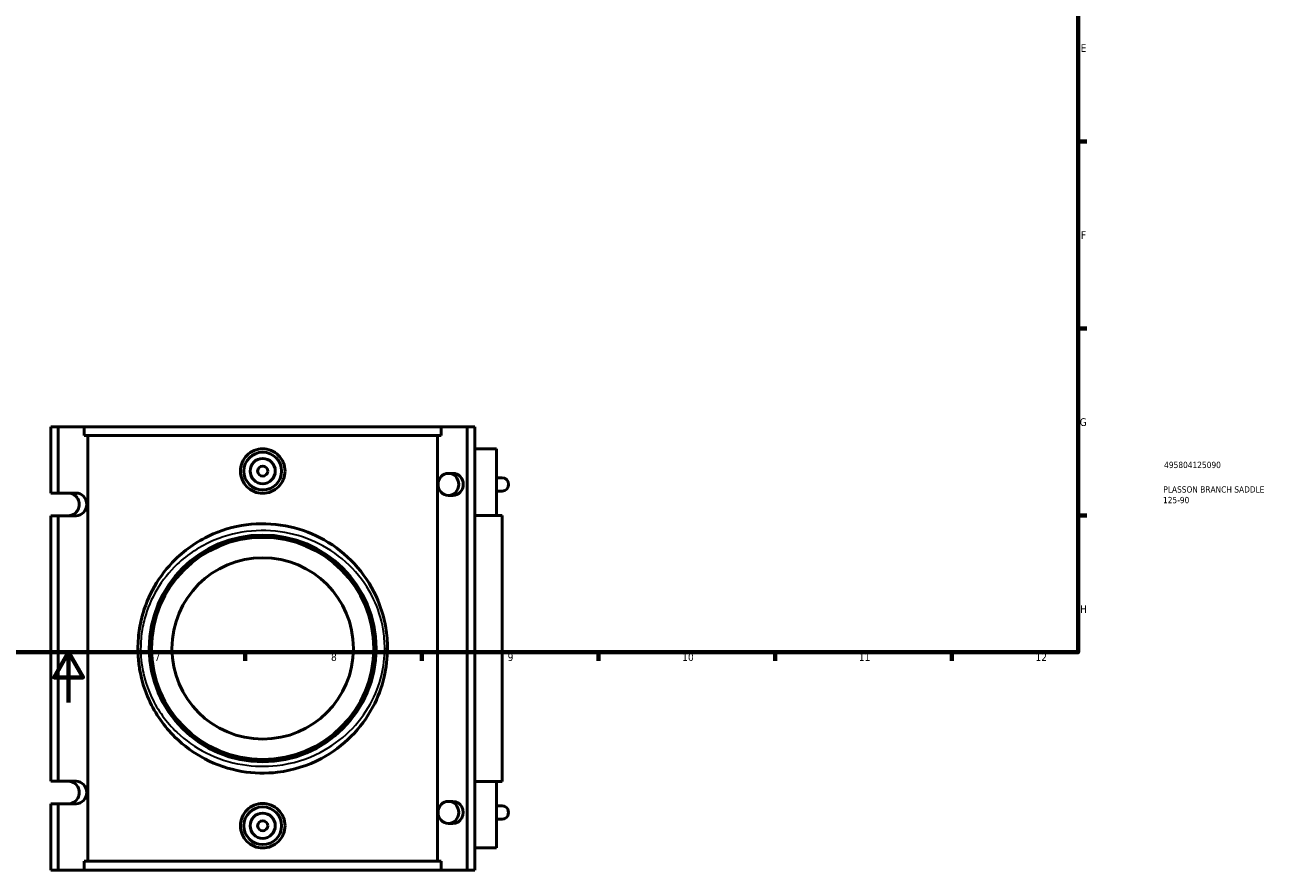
# Model space of a CAD drawing. Header units: millimetres. Extents: x -15 to 1124, y -66 to 1116.
# Tile 2 of 4: x 403 to 898, y -66 to 269. Entities that reach past the tile are written whole.
import ezdxf

# ---------------------------------------------------------------- set-up
doc = ezdxf.new("R2010")
doc.units = ezdxf.units.MM
for name, color, linetype, lineweight in [('Border (ANSI)', 7, 'Continuous', 70), ('Title (ISO)', 7, 'Continuous', 50), ('Visible (ANSI)', 7, 'Continuous', 50), ('Visible Narrow (ANSI)', 7, 'Continuous', 35)]:
    doc.layers.add(name, color=color, linetype=linetype, lineweight=lineweight)
doc.styles.add('Note Text (ANSI)', font='tahoma.ttf')
doc.styles.add('Note Text (ISO)', font='tahoma.ttf')

# ---------------------------------------------------------------- blocks, each defined once
blk = doc.blocks.new('Borders Default Border')
at = {"layer": 'Border (ANSI)'}
for p, q in [((821, 222.75), (824.45, 222.75)), ((821, 148.5), (824.45, 148.5)), ((821, 74.25), (824.45, 74.25)), ((490.58, 20), (490.58, 16.55)), ((560.67, 20), (560.67, 16.55)), ((630.75, 20), (630.75, 16.55)), ((700.83, 20), (700.83, 16.55)), ((770.92, 20), (770.92, 16.55))]:
    blk.add_line(p, q, dxfattribs=at)
at = {"layer": 'Border (ANSI)', "flags": 128}
for points in [[(20, 20), (20, 574), (821, 574), (821, 20), (20, 20)], [(420.5, 0), (420.5, 20), (414.73, 10), (426.27, 10), (420.5, 20)]]:
    blk.add_lwpolyline(points, dxfattribs=at)
at = {"layer": 'Border (ANSI)', "attachment_point": 7, "style": 'Note Text (ANSI)'}
for s, insert, char_height in [('E', (822.05, 258.35), 3.05), ('F', (822.14, 184.1), 3.05), ('G', (821.66, 109.79), 3.05), ('H', (821.81, 35.6), 3.05), ('7', (454.6, 16.55), 3.05), ('8', (524.63, 16.48), 3.05), ('9', (594.7, 16.49), 3.05), ('10', (663.96, 16.49), 3.048), ('11', (734.04, 16.55), 3.048), ('12', (804.13, 16.55), 3.048)]:
    blk.add_mtext(s, dxfattribs=dict(at, insert=insert, char_height=char_height))
blk = doc.blocks.new('Title Blocks ISO')
at = {"layer": 'Title (ISO)', "color": 232, "true_color": 0xca0064, "style": 'Note Text (ISO)'}
for tag, p in [('PART_NUMBER_001', (34.16, 73.13)), ('DESCRIPTION_001', (33.84, 63.4)), ('DESCRIPTION_002', (33.71, 59.18))]:
    blk.add_attdef(tag, p, '', height=2.5, dxfattribs=at)

msp = doc.modelspace()

# ---------------------------------------------------------------- linework, layer by layer
at = {"layer": 'Visible (ANSI)'}
for p, q in [((413.422, 109.529), (413.422, 83.229)), ((413.422, 109.529), (416.414, 109.529)), ((416.414, 109.529), (416.414, 83.229)), ((416.414, 109.529), (426.691, 109.529)), ((426.691, 109.529), (426.691, 106.009)), ((426.691, 109.529), (568.358, 109.529)), ((578.634, 109.529), (568.358, 109.529)), ((568.358, 106.009), (568.358, 109.529)), ((581.627, 109.529), (578.634, 109.529)), ((578.634, 109.529), (578.634, -66.471)), ((581.627, 109.529), (581.627, -66.471)), ((568.358, 106.009), (426.691, 106.009)), ((428.156, 106.009), (428.156, -62.951)), ((566.892, -62.951), (566.892, 106.009)), ((590.274, 100.729), (581.627, 100.729)), ((590.274, 100.729), (590.274, 74.329)), ((571.2, 91.024), (572.996, 91.024)), ((590.274, 89.274), (592.577, 89.274)), ((413.422, 83.229), (416.414, 83.229)), ((416.414, 83.229), (423.462, 83.229)), ((571.2, 82.274), (572.996, 82.274)), ((590.274, 84.024), (592.577, 84.024)), ((413.422, 74.229), (413.422, -31.171)), ((416.414, 74.229), (413.422, 74.229)), ((416.414, 74.229), (416.414, -31.171)), ((423.462, 74.229), (416.414, 74.229)), ((421.356, 74.329), (420.945, 74.329)), ((420.945, 74.329), (420.945, 74.257)), ((592.524, 74.329), (581.627, 74.329)), ((592.524, 74.329), (592.524, -31.271)), ((413.422, -31.171), (416.414, -31.171)), ((416.414, -31.171), (423.462, -31.171)), ((420.945, -31.2), (420.945, -31.271)), ((420.945, -31.271), (421.356, -31.271)), ((581.627, -31.271), (592.524, -31.271)), ((590.274, -31.271), (590.274, -57.671)), ((572.996, -39.216), (571.2, -39.216)), ((413.422, -40.171), (413.422, -66.471)), ((416.414, -40.171), (413.422, -40.171)), ((416.414, -40.171), (416.414, -66.471)), ((423.462, -40.171), (416.414, -40.171)), ((592.577, -40.966), (590.274, -40.966)), ((572.996, -47.966), (571.2, -47.966)), ((592.577, -46.216), (590.274, -46.216)), ((581.627, -57.671), (590.274, -57.671)), ((568.358, -62.951), (426.691, -62.951)), ((426.691, -62.951), (426.691, -66.471)), ((568.358, -66.471), (568.358, -62.951)), ((413.422, -66.471), (416.414, -66.471)), ((416.414, -66.471), (426.691, -66.471)), ((426.691, -66.471), (568.358, -66.471)), ((578.634, -66.471), (568.358, -66.471)), ((581.627, -66.471), (578.634, -66.471))]:
    msp.add_line(p, q, dxfattribs=at)
for centre, radius in [((497.524, 91.929), 7.5), ((497.524, 91.929), 5), ((497.524, 91.929), 2), ((497.524, 21.529), 45), ((497.524, 21.529), 44.1), ((497.524, 21.529), 36), ((497.524, -48.871), 7.5), ((497.524, -48.871), 5), ((497.524, -48.871), 2)]:
    msp.add_circle(centre, radius, dxfattribs=at)
for centre in [(571.2, 86.649), (571.2, -43.591)]:
    msp.add_ellipse(centre, major_axis=(0, -4.375), ratio=0.9396926, dxfattribs=at)
for centre, major_axis, start_param, end_param in [((572.996, 86.649), (0, 4.375), 3.1415927, 6.2831853), ((592.577, 86.649), (0, 2.625), 3.1415927, 6.2831853), ((420.469, 78.729), (0, -4.5), 0, 3.1415927), ((423.462, 78.729), (0, 4.5), 3.1415927, 6.2831853), ((420.469, -35.671), (0, -4.5), 0, 3.1415927), ((423.462, -35.671), (0, 4.5), 3.1415927, 6.2831853), ((572.996, -43.591), (0, -4.375), 0, 3.1415927), ((592.577, -43.591), (0, -2.625), 0, 3.1415927)]:
    msp.add_ellipse(centre, major_axis=major_axis, ratio=0.9396926, start_param=start_param, end_param=end_param, dxfattribs=at)
for points, knots in [([(506.381, 91.929), (506.381, 90.818), (506.157, 89.634), (505.249, 87.46), (504.565, 86.469), (502.991, 84.908), (501.996, 84.232), (499.818, 83.337), (498.634, 83.116), (496.415, 83.116), (495.231, 83.337), (493.053, 84.232), (492.058, 84.908), (490.484, 86.469), (489.8, 87.46), (488.892, 89.634), (488.667, 90.818), (488.667, 93.04), (488.892, 94.223), (489.8, 96.398), (490.484, 97.388), (492.058, 98.95), (493.053, 99.625), (495.231, 100.521), (496.415, 100.741), (498.634, 100.741), (499.818, 100.521), (501.996, 99.625), (502.991, 98.95), (504.565, 97.388), (505.249, 96.398), (506.157, 94.223), (506.381, 93.04), (506.381, 91.929)], [0, 0, 0, 0, 0.3332928, 0.3332928, 0.6665857, 0.6665857, 0.9994911, 0.9994911, 1.3323965, 1.3323965, 1.6653019, 1.6653019, 1.9982074, 1.9982074, 2.3315002, 2.3315002, 2.664793, 2.664793, 2.9980859, 2.9980859, 3.3313787, 3.3313787, 3.6642841, 3.6642841, 3.9971896, 3.9971896, 4.330095, 4.330095, 4.6630004, 4.6630004, 4.9962932, 4.9962932, 5.3295861, 5.3295861, 5.3295861, 5.3295861]), ([(547.024, 21.529), (547.024, 24.263), (546.796, 26.997), (545.616, 34.071), (544.295, 38.307), (540.291, 46.998), (537.387, 51.323), (530.436, 58.852), (526.391, 62.074), (517.728, 66.968), (513.179, 68.742), (503.389, 70.949), (498.131, 71.296), (487.732, 70.335), (482.61, 69.008), (472.217, 64.517), (467.124, 61.054), (459.605, 53.667), (456.822, 50.066), (452.415, 42.362), (450.738, 38.291), (449.002, 31.622), (448.556, 29.18), (447.993, 23.827), (447.943, 20.906), (448.277, 16.215), (448.503, 14.429), (449.558, 8.633), (450.787, 4.742), (454.958, -4.466), (458.453, -9.452), (466.193, -17.102), (470.179, -20.031), (479.115, -24.704), (484.096, -26.404), (493.934, -28.066), (498.743, -28.182), (509.585, -26.876), (515.515, -24.975), (525.215, -19.803), (529.193, -16.828), (536.043, -9.933), (538.937, -6.022), (543.2, 1.994), (544.725, 6.004), (546.576, 13.883), (547.024, 17.704), (547.024, 21.529)], [-46.2524283, -46.2524283, -46.2524283, -46.2524283, -45.4607427, -45.4607427, -44.1610408, -44.1610408, -42.5894066, -42.5894066, -41.0332187, -41.0332187, -39.6058854, -39.6058854, -38.10338, -38.10338, -36.5778959, -36.5778959, -34.7433147, -34.7433147, -33.3632636, -33.3632636, -32.0583026, -32.0583026, -31.3360356, -31.3360356, -30.4951423, -30.4951423, -29.9726588, -29.9726588, -28.7751264, -28.7751264, -26.9414919, -26.9414919, -25.4559375, -25.4559375, -23.9271096, -23.9271096, -22.5531849, -22.5531849, -20.7573579, -20.7573579, -19.2647586, -19.2647586, -17.7923228, -17.7923228, -16.5247676, -16.5247676, -15.4174761, -15.4174761, -15.4174761, -15.4174761]), ([(506.381, -48.871), (506.381, -49.982), (506.157, -51.166), (505.249, -53.34), (504.565, -54.331), (502.991, -55.892), (501.996, -56.568), (499.818, -57.463), (498.634, -57.684), (496.415, -57.684), (495.231, -57.463), (493.053, -56.568), (492.058, -55.892), (490.484, -54.331), (489.8, -53.34), (488.892, -51.166), (488.667, -49.982), (488.667, -48.871), (488.667, -47.76), (488.892, -46.577), (489.8, -44.402), (490.484, -43.412), (492.058, -41.85), (493.053, -41.175), (495.231, -40.279), (496.415, -40.059), (498.634, -40.059), (499.818, -40.279), (501.996, -41.175), (502.991, -41.85), (504.565, -43.412), (505.249, -44.402), (506.157, -46.577), (506.381, -47.76), (506.381, -48.871)], [2.664793, 2.664793, 2.664793, 2.664793, 2.9980859, 2.9980859, 3.3313787, 3.3313787, 3.6642841, 3.6642841, 3.9971896, 3.9971896, 4.330095, 4.330095, 4.6630004, 4.6630004, 4.9962932, 4.9962932, 5.3295861, 5.3295861, 5.3295861, 5.6628789, 5.6628789, 5.9961717, 5.9961717, 6.3290772, 6.3290772, 6.6619826, 6.6619826, 6.994888, 6.994888, 7.3277934, 7.3277934, 7.6610863, 7.6610863, 7.9943791, 7.9943791, 7.9943791, 7.9943791])]:
    msp.add_open_spline(points, degree=3, knots=knots, dxfattribs=at)
at = {"layer": 'Visible Narrow (ANSI)'}
msp.add_line((546.044, 21.529), (547.021, 21.529), dxfattribs=at)
msp.add_open_spline([(545.946, 21.529), (545.946, 17.913), (545.507, 14.3), (543.697, 6.851), (542.206, 3.06), (538.035, -4.52), (535.204, -8.217), (528.503, -14.736), (524.612, -17.549), (515.124, -22.438), (509.323, -24.236), (498.717, -25.471), (494.012, -25.361), (484.389, -23.789), (479.516, -22.183), (470.775, -17.764), (466.875, -14.994), (459.303, -7.762), (455.885, -3.048), (451.804, 5.658), (450.602, 9.337), (449.571, 14.816), (449.35, 16.505), (449.023, 20.94), (449.071, 23.701), (449.622, 28.763), (450.059, 31.072), (451.757, 37.377), (453.398, 41.226), (457.708, 48.509), (460.431, 51.914), (467.786, 58.898), (472.768, 62.172), (482.935, 66.418), (487.945, 67.673), (498.117, 68.581), (503.262, 68.253), (512.838, 66.167), (517.288, 64.49), (525.763, 59.862), (529.719, 56.817), (536.519, 49.698), (539.36, 45.609), (543.277, 37.392), (544.569, 33.386), (545.723, 26.699), (545.946, 24.114), (545.946, 21.529)], degree=3, knots=[15.4174761, 15.4174761, 15.4174761, 15.4174761, 16.5247676, 16.5247676, 17.7923228, 17.7923228, 19.2647586, 19.2647586, 20.7573579, 20.7573579, 22.5531849, 22.5531849, 23.9271096, 23.9271096, 25.4559375, 25.4559375, 26.9414919, 26.9414919, 28.7751264, 28.7751264, 29.9726588, 29.9726588, 30.4951423, 30.4951423, 31.3360356, 31.3360356, 32.0583026, 32.0583026, 33.3632636, 33.3632636, 34.7433147, 34.7433147, 36.5778959, 36.5778959, 38.10338, 38.10338, 39.6058854, 39.6058854, 41.0332187, 41.0332187, 42.5894066, 42.5894066, 44.1610408, 44.1610408, 45.4607427, 45.4607427, 46.2524283, 46.2524283, 46.2524283, 46.2524283], dxfattribs=at)

# ---------------------------------------------------------------- block references
msp.add_blockref('Borders Default Border', (0, 0))
msp.add_blockref('Title Blocks ISO', (821, 20)).add_auto_attribs({'PART_NUMBER_001': '495804125090', 'DESCRIPTION_001': 'PLASSON BRANCH SADDLE', 'DESCRIPTION_002': '125-90'})

doc.saveas('drawing.dxf')
